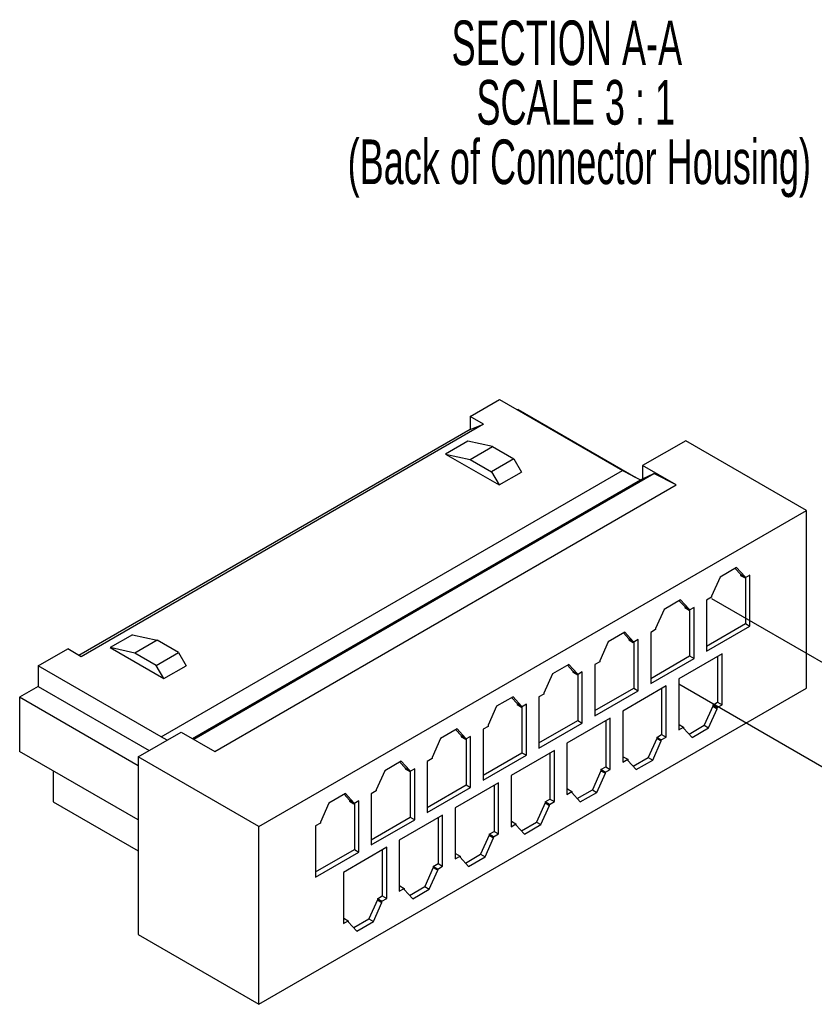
# Model space of a CAD drawing. Extents: x 897.4 to 914.4, y -8.5 to 2.5.
# Tile 27 of 36: x 904 to 905.5, y -2.6 to -0.8. Entities that reach past the tile are written whole.
import ezdxf

# ---------------------------------------------------------------- set-up
doc = ezdxf.new("R2010")
doc.units = 0
doc.header["$LTSCALE"] = 4
doc.header["$MEASUREMENT"] = 0
doc.linetypes.add('HIDDEN', pattern=[0.375, 0.25, -0.125])
doc.layers.get('0').update_dxf_attribs({"linetype": 'CONTINUOUS'})
doc.layers.add('SLD-0', color=179, linetype='CONTINUOUS')
doc.styles.add('SLDTEXTSTYLE2', font='TXT', dxfattribs={"width": 0.605})

# ---------------------------------------------------------------- blocks, each defined once
blk = doc.blocks.new('SW_NOTE_12')
at = {"layer": 'SLD-0', "color": 0, "char_height": 0.083333, "attachment_point": 2, "style": 'SLDTEXTSTYLE2'}
for s, insert in [('SECTION A-A', (0.3581, 0.1074)), ('SCALE 3 : 1', (0.3747, -0.0037)), ('(Back of Connector Housing)', (0.3814, -0.1148))]:
    blk.add_mtext(s, dxfattribs=dict(at, insert=insert))

msp = doc.modelspace()

# ---------------------------------------------------------------- linework, layer by layer
at = {"color": 7, "linetype": 'Continuous', "lineweight": 25}
for p, q in [((904.846, -1.5198), (904.9011, -1.488)), ((904.9011, -1.488), (905.1308, -1.6205)), ((904.9358, -1.5065), (904.9345, -1.5073)), ((904.9358, -1.5065), (905.1557, -1.6335)), ((904.871, -1.5342), (904.846, -1.5198)), ((904.846, -1.5198), (904.846, -1.5439)), ((904.846, -1.5439), (904.1152, -1.9658)), ((904.871, -1.5342), (904.1194, -1.9682)), ((904.846, -1.5439), (904.871, -1.5342)), ((904.8418, -1.5656), (904.8, -1.5897)), ((904.8877, -1.5757), (904.8418, -1.5656)), ((904.846, -1.5998), (904.8877, -1.5757)), ((904.8877, -1.5757), (904.9278, -1.5989)), ((905.2489, -1.5649), (905.1683, -1.6114)), ((905.4744, -1.695), (905.2489, -1.5649)), ((904.8, -1.5897), (904.9003, -1.6475)), ((904.8, -1.5897), (904.846, -1.5998)), ((904.9278, -1.5989), (904.8861, -1.623)), ((904.9278, -1.5989), (904.942, -1.6234)), ((904.846, -1.5998), (904.8861, -1.623)), ((905.231, -1.6475), (905.1683, -1.6114)), ((905.1683, -1.6114), (905.1683, -1.636)), ((904.2689, -2.1181), (905.1308, -1.6205)), ((904.3298, -2.1224), (905.1892, -1.6263)), ((904.8861, -1.623), (904.9003, -1.6475)), ((904.9003, -1.6475), (904.942, -1.6234)), ((905.1308, -1.6205), (905.1642, -1.6379)), ((905.1642, -1.6379), (905.1683, -1.636)), ((905.1683, -1.636), (905.1892, -1.6263)), ((905.231, -1.6475), (905.1892, -1.6263)), ((904.3273, -2.121), (905.1642, -1.6379)), ((904.3691, -2.1451), (905.231, -1.6475)), ((904.4514, -2.2856), (905.4744, -1.695)), ((905.4744, -2.0268), (905.4744, -1.695)), ((905.3437, -1.8018), (905.3128, -1.8197)), ((905.3596, -1.8192), (905.3437, -1.8018)), ((905.3128, -1.8197), (905.297, -1.8554)), ((905.3411, -1.8033), (905.3512, -1.8144)), ((905.3512, -1.8144), (905.3512, -1.8163)), ((905.3512, -1.8144), (905.3596, -1.8192)), ((905.3512, -1.8163), (905.3596, -1.8211)), ((905.3688, -1.8158), (905.3596, -1.8211)), ((905.3596, -1.8211), (905.3596, -1.8192)), ((905.3688, -1.9113), (905.3688, -1.8158)), ((905.3604, -1.8206), (905.3604, -1.9065)), ((905.297, -1.8554), (905.297, -1.8573)), ((905.2393, -1.8621), (905.2084, -1.8799)), ((905.2368, -1.8636), (905.2469, -1.8746)), ((905.2552, -1.8795), (905.2393, -1.8621)), ((905.2469, -1.8746), (905.2469, -1.8766)), ((905.2469, -1.8746), (905.2552, -1.8795)), ((905.297, -1.8573), (905.2878, -1.8626)), ((905.2878, -1.8626), (905.2878, -1.9581)), ((905.2084, -1.8799), (905.1926, -1.9156)), ((905.2469, -1.8766), (905.2552, -1.8814)), ((905.2644, -1.8761), (905.2552, -1.8814)), ((905.2552, -1.8814), (905.2552, -1.8795)), ((905.256, -1.8809), (905.256, -1.9667)), ((905.2644, -1.9716), (905.2644, -1.8761)), ((905.2878, -1.9484), (905.3604, -1.9065)), ((905.2878, -1.9581), (905.3688, -1.9113)), ((905.3604, -1.9065), (905.3688, -1.9113)), ((904.2154, -1.9272), (904.1737, -1.9513)), ((904.2154, -1.9272), (904.2614, -1.9373)), ((905.1349, -1.9224), (905.104, -1.9402)), ((905.1324, -1.9239), (905.1425, -1.9349)), ((905.1508, -1.9397), (905.1349, -1.9224)), ((905.1926, -1.9175), (905.1834, -1.9229)), ((905.1834, -1.9229), (905.1834, -2.0183)), ((905.1926, -1.9156), (905.1926, -1.9175)), ((904.2614, -1.9373), (904.2196, -1.9614)), ((904.3014, -1.9604), (904.2614, -1.9373)), ((905.104, -1.9402), (905.0882, -1.9759)), ((905.1425, -1.9349), (905.1425, -1.9368)), ((905.1425, -1.9349), (905.1508, -1.9397)), ((905.1425, -1.9368), (905.1508, -1.9417)), ((905.16, -1.9363), (905.1508, -1.9417)), ((905.1508, -1.9417), (905.1508, -1.9397)), ((905.1516, -1.9412), (905.1516, -2.027)), ((905.16, -2.0318), (905.16, -1.9363)), ((904.0392, -1.9855), (904.0943, -1.9537)), ((904.1194, -1.9682), (904.0943, -1.9537)), ((904.1737, -1.9513), (904.2739, -2.0091)), ((904.2196, -1.9614), (904.1737, -1.9513)), ((904.2597, -1.9846), (904.2196, -1.9614)), ((904.2597, -1.9846), (904.3014, -1.9604)), ((904.3014, -1.9604), (904.3156, -1.985)), ((905.1834, -2.0087), (905.256, -1.9667)), ((905.3166, -1.9626), (905.2356, -2.0094)), ((905.256, -1.9667), (905.2644, -1.9716)), ((905.3082, -1.9675), (905.3082, -2.0533)), ((905.3166, -2.0581), (905.3166, -1.9626)), ((904.0392, -1.9855), (904.0392, -2.0241)), ((904.2689, -2.1181), (904.0392, -1.9855)), ((904.2739, -2.0091), (904.2597, -1.9846)), ((904.2739, -2.0091), (904.3156, -1.985)), ((905.0305, -1.9826), (904.9996, -2.0005)), ((905.028, -1.9841), (905.0381, -1.9952)), ((905.0464, -2), (905.0305, -1.9826)), ((905.0882, -1.9778), (905.079, -1.9831)), ((905.079, -1.9831), (905.079, -2.0786)), ((905.0882, -1.9759), (905.0882, -1.9778)), ((905.1834, -2.0183), (905.2644, -1.9716)), ((904.9996, -2.0005), (904.9838, -2.0362)), ((905.0381, -1.9952), (905.0381, -1.9971)), ((905.0381, -1.9952), (905.0464, -2)), ((905.0381, -1.9971), (905.0464, -2.0019)), ((905.0556, -1.9966), (905.0464, -2.0019)), ((905.0464, -2.0019), (905.0464, -2)), ((905.0472, -2.0014), (905.0472, -2.0873)), ((905.0556, -2.0921), (905.0556, -1.9966)), ((905.2356, -2.0094), (905.2356, -2.1049)), ((904.0392, -2.0241), (904.0045, -2.0441)), ((904.0392, -2.0241), (904.2463, -2.1437)), ((904.4514, -2.6174), (905.4744, -2.0268)), ((904.9838, -2.0381), (904.9746, -2.0434)), ((904.9838, -2.0362), (904.9838, -2.0381)), ((905.079, -2.069), (905.1516, -2.027)), ((905.079, -2.0786), (905.16, -2.0318)), ((905.2122, -2.0229), (905.1312, -2.0697)), ((905.1516, -2.027), (905.16, -2.0318)), ((905.2038, -2.0277), (905.2038, -2.1136)), ((905.2122, -2.1184), (905.2122, -2.0229)), ((904.2259, -2.1719), (904.0045, -2.0441)), ((904.0045, -2.0441), (904.0045, -2.1454)), ((904.9261, -2.0429), (904.8952, -2.0607)), ((904.9236, -2.0444), (904.9337, -2.0554)), ((904.942, -2.0603), (904.9261, -2.0429)), ((904.9337, -2.0554), (904.9337, -2.0574)), ((904.9337, -2.0554), (904.942, -2.0603)), ((904.9337, -2.0574), (904.942, -2.0622)), ((904.9512, -2.0569), (904.942, -2.0622)), ((904.9512, -2.1524), (904.9512, -2.0569)), ((904.9746, -2.0434), (904.9746, -2.1389)), ((905.2991, -2.0586), (905.3082, -2.0533)), ((905.2991, -2.0586), (905.2991, -2.0605)), ((905.3074, -2.0634), (905.2991, -2.0586)), ((905.3074, -2.0634), (905.3166, -2.0581)), ((905.3082, -2.0533), (905.3166, -2.0581)), ((904.8952, -2.0607), (904.8794, -2.0964)), ((904.942, -2.0622), (904.942, -2.0603)), ((904.9429, -2.0617), (904.9429, -2.1475)), ((905.1312, -2.0697), (905.1312, -2.1652)), ((905.2991, -2.0605), (905.2832, -2.0962)), ((905.2915, -2.101), (905.3074, -2.0654)), ((905.2991, -2.0605), (905.3074, -2.0654)), ((905.3074, -2.0654), (905.3074, -2.0634)), ((904.9746, -2.1292), (905.0472, -2.0873)), ((904.9746, -2.1389), (905.0556, -2.0921)), ((905.1078, -2.0832), (905.0268, -2.1299)), ((905.0472, -2.0873), (905.0556, -2.0921)), ((905.0994, -2.088), (905.0994, -2.1738)), ((905.1078, -2.1787), (905.1078, -2.0832)), ((905.2356, -2.0952), (905.2364, -2.0948)), ((905.2364, -2.0948), (905.2448, -2.0996)), ((905.2549, -2.1126), (905.2832, -2.0962)), ((905.2832, -2.0962), (905.2915, -2.101)), ((904.2259, -2.1555), (904.3065, -2.1089)), ((904.3065, -2.1089), (904.3691, -2.1451)), ((904.8218, -2.1032), (904.7909, -2.121)), ((904.8192, -2.1047), (904.8293, -2.1157)), ((904.8376, -2.1205), (904.8218, -2.1032)), ((904.8794, -2.0983), (904.8702, -2.1036)), ((904.8702, -2.1036), (904.8702, -2.1991)), ((904.8794, -2.0964), (904.8794, -2.0983)), ((905.1947, -2.1189), (905.2038, -2.1136)), ((905.2038, -2.1136), (905.2122, -2.1184)), ((905.2356, -2.1049), (905.2448, -2.0996)), ((905.2448, -2.0996), (905.2448, -2.1015)), ((905.2448, -2.1015), (905.2606, -2.1189)), ((905.2606, -2.1189), (905.2915, -2.101)), ((904.2803, -2.124), (904.2689, -2.1181)), ((904.7909, -2.121), (904.775, -2.1567)), ((904.8293, -2.1157), (904.8293, -2.1176)), ((904.8293, -2.1157), (904.8376, -2.1205)), ((904.8293, -2.1176), (904.8376, -2.1225)), ((904.8468, -2.1171), (904.8376, -2.1225)), ((904.8376, -2.1225), (904.8376, -2.1205)), ((904.8385, -2.122), (904.8385, -2.2078)), ((904.8468, -2.2126), (904.8468, -2.1171)), ((905.0268, -2.1299), (905.0268, -2.2254)), ((905.1947, -2.1208), (905.1788, -2.1565)), ((905.1871, -2.1613), (905.203, -2.1256)), ((905.1947, -2.1189), (905.1947, -2.1208)), ((905.203, -2.1237), (905.1947, -2.1189)), ((905.1947, -2.1208), (905.203, -2.1256)), ((905.203, -2.1237), (905.2122, -2.1184)), ((905.203, -2.1256), (905.203, -2.1237)), ((904.2259, -2.2731), (904.0045, -2.1454)), ((904.8702, -2.1895), (904.9429, -2.1475)), ((905.0034, -2.1434), (904.9224, -2.1902)), ((904.9429, -2.1475), (904.9512, -2.1524)), ((904.9951, -2.1483), (904.9951, -2.2341)), ((905.0034, -2.2389), (905.0034, -2.1434)), ((904.4514, -2.2856), (904.2259, -2.1555)), ((904.2259, -2.1555), (904.2259, -2.4872)), ((904.7174, -2.1634), (904.6865, -2.1813)), ((904.7148, -2.1649), (904.7249, -2.176)), ((904.7332, -2.1808), (904.7174, -2.1634)), ((904.775, -2.1586), (904.7658, -2.1639)), ((904.7658, -2.1639), (904.7658, -2.2594)), ((904.775, -2.1567), (904.775, -2.1586)), ((904.8702, -2.1991), (904.9512, -2.1524)), ((905.1312, -2.1555), (905.132, -2.155)), ((905.1312, -2.1652), (905.1404, -2.1599)), ((905.132, -2.155), (905.1404, -2.1599)), ((905.1404, -2.1599), (905.1404, -2.1618)), ((905.1404, -2.1618), (905.1562, -2.1791)), ((905.1505, -2.1728), (905.1788, -2.1565)), ((905.1562, -2.1791), (905.1871, -2.1613)), ((905.1788, -2.1565), (905.1871, -2.1613)), ((904.0672, -2.1815), (904.0672, -2.2394)), ((904.6865, -2.1813), (904.6706, -2.2169)), ((904.7249, -2.176), (904.7249, -2.1779)), ((904.7249, -2.176), (904.7332, -2.1808)), ((904.7249, -2.1779), (904.7332, -2.1827)), ((904.7424, -2.1774), (904.7332, -2.1827)), ((904.7332, -2.1827), (904.7332, -2.1808)), ((904.7341, -2.1822), (904.7341, -2.2681)), ((904.7424, -2.2729), (904.7424, -2.1774)), ((905.0903, -2.1811), (905.0744, -2.2167)), ((905.0827, -2.2216), (905.0986, -2.1859)), ((905.0903, -2.1791), (905.0994, -2.1738)), ((905.0903, -2.1791), (905.0903, -2.1811)), ((905.0986, -2.184), (905.0903, -2.1791)), ((905.0903, -2.1811), (905.0986, -2.1859)), ((905.0986, -2.184), (905.1078, -2.1787)), ((905.0986, -2.1859), (905.0986, -2.184)), ((905.0994, -2.1738), (905.1078, -2.1787)), ((904.899, -2.2037), (904.818, -2.2505)), ((904.899, -2.2992), (904.899, -2.2037)), ((904.9224, -2.1902), (904.9224, -2.2857)), ((904.613, -2.2237), (904.5821, -2.2415)), ((904.6288, -2.2411), (904.613, -2.2237)), ((904.6706, -2.2189), (904.6614, -2.2242)), ((904.6614, -2.2242), (904.6614, -2.3197)), ((904.6706, -2.2169), (904.6706, -2.2189)), ((904.7658, -2.2498), (904.8385, -2.2078)), ((904.7658, -2.2594), (904.8468, -2.2126)), ((904.8385, -2.2078), (904.8468, -2.2126)), ((904.8907, -2.2085), (904.8907, -2.2944)), ((905.0268, -2.2158), (905.0276, -2.2153)), ((905.0268, -2.2254), (905.036, -2.2201)), ((905.0276, -2.2153), (905.036, -2.2201)), ((905.036, -2.2201), (905.036, -2.222)), ((905.036, -2.222), (905.0518, -2.2394)), ((905.0461, -2.2331), (905.0744, -2.2167)), ((905.0518, -2.2394), (905.0827, -2.2216)), ((905.0744, -2.2167), (905.0827, -2.2216)), ((904.0672, -2.2394), (904.2259, -2.331)), ((904.5821, -2.2415), (904.5662, -2.2772)), ((904.6104, -2.2252), (904.6205, -2.2362)), ((904.6205, -2.2362), (904.6205, -2.2382)), ((904.6205, -2.2362), (904.6288, -2.2411)), ((904.6205, -2.2382), (904.6288, -2.243)), ((904.638, -2.2377), (904.6288, -2.243)), ((904.6288, -2.243), (904.6288, -2.2411)), ((904.6297, -2.2425), (904.6297, -2.3283)), ((904.638, -2.3332), (904.638, -2.2377)), ((904.9859, -2.2413), (904.97, -2.277)), ((904.9859, -2.2394), (904.9951, -2.2341)), ((904.9859, -2.2394), (904.9859, -2.2413)), ((904.9942, -2.2442), (904.9859, -2.2394)), ((904.9859, -2.2413), (904.9942, -2.2462)), ((904.9942, -2.2442), (905.0034, -2.2389)), ((904.9951, -2.2341), (905.0034, -2.2389)), ((904.818, -2.2505), (904.818, -2.346)), ((904.9783, -2.2818), (904.9942, -2.2462)), ((904.9942, -2.2462), (904.9942, -2.2442)), ((904.5662, -2.2791), (904.557, -2.2844)), ((904.5662, -2.2772), (904.5662, -2.2791)), ((904.6614, -2.31), (904.7341, -2.2681)), ((904.6614, -2.3197), (904.7424, -2.2729)), ((904.7946, -2.264), (904.7136, -2.3107)), ((904.7341, -2.2681), (904.7424, -2.2729)), ((904.7863, -2.2688), (904.7863, -2.3546)), ((904.7946, -2.3595), (904.7946, -2.264)), ((904.9224, -2.276), (904.9232, -2.2756)), ((904.9232, -2.2756), (904.9316, -2.2804)), ((904.9417, -2.2934), (904.97, -2.277)), ((904.97, -2.277), (904.9783, -2.2818)), ((904.4514, -2.6174), (904.4514, -2.2856)), ((904.557, -2.2844), (904.557, -2.3799)), ((904.8815, -2.2997), (904.8907, -2.2944)), ((904.8907, -2.2944), (904.899, -2.2992)), ((904.9224, -2.2857), (904.9316, -2.2804)), ((904.9316, -2.2804), (904.9316, -2.2823)), ((904.9316, -2.2823), (904.9474, -2.2997)), ((904.9474, -2.2997), (904.9783, -2.2818)), ((904.7136, -2.3107), (904.7136, -2.4062)), ((904.8815, -2.3016), (904.8656, -2.3373)), ((904.874, -2.3421), (904.8898, -2.3064)), ((904.8815, -2.2997), (904.8815, -2.3016)), ((904.8898, -2.3045), (904.8815, -2.2997)), ((904.8815, -2.3016), (904.8898, -2.3064)), ((904.8898, -2.3045), (904.899, -2.2992)), ((904.8898, -2.3064), (904.8898, -2.3045)), ((904.557, -2.3703), (904.6297, -2.3283)), ((904.557, -2.3799), (904.638, -2.3332)), ((904.6902, -2.3242), (904.6092, -2.371)), ((904.6297, -2.3283), (904.638, -2.3332)), ((904.6819, -2.3291), (904.6819, -2.4149)), ((904.6902, -2.4197), (904.6902, -2.3242)), ((904.818, -2.3363), (904.8188, -2.3358)), ((904.818, -2.346), (904.8272, -2.3407)), ((904.8188, -2.3358), (904.8272, -2.3407)), ((904.8272, -2.3407), (904.8272, -2.3426)), ((904.8272, -2.3426), (904.843, -2.3599)), ((904.8373, -2.3536), (904.8656, -2.3373)), ((904.843, -2.3599), (904.874, -2.3421)), ((904.8656, -2.3373), (904.874, -2.3421)), ((904.6092, -2.371), (904.6092, -2.4665)), ((904.7771, -2.3619), (904.7612, -2.3975)), ((904.7696, -2.4024), (904.7854, -2.3667)), ((904.7771, -2.3599), (904.7863, -2.3546)), ((904.7771, -2.3599), (904.7771, -2.3619)), ((904.7854, -2.3648), (904.7771, -2.3599)), ((904.7771, -2.3619), (904.7854, -2.3667)), ((904.7854, -2.3648), (904.7946, -2.3595)), ((904.7854, -2.3667), (904.7854, -2.3648)), ((904.7863, -2.3546), (904.7946, -2.3595)), ((904.7136, -2.3966), (904.7144, -2.3961)), ((904.7136, -2.4062), (904.7228, -2.4009)), ((904.7144, -2.3961), (904.7228, -2.4009)), ((904.7228, -2.4009), (904.7228, -2.4028)), ((904.7228, -2.4028), (904.7387, -2.4202)), ((904.7329, -2.4139), (904.7612, -2.3975)), ((904.7387, -2.4202), (904.7696, -2.4024)), ((904.7612, -2.3975), (904.7696, -2.4024)), ((904.6727, -2.4221), (904.6568, -2.4578)), ((904.6652, -2.4626), (904.681, -2.427)), ((904.6727, -2.4202), (904.6819, -2.4149)), ((904.6727, -2.4202), (904.6727, -2.4221)), ((904.681, -2.425), (904.6727, -2.4202)), ((904.6727, -2.4221), (904.681, -2.427)), ((904.681, -2.425), (904.6902, -2.4197)), ((904.681, -2.427), (904.681, -2.425)), ((904.6819, -2.4149), (904.6902, -2.4197)), ((904.6092, -2.4568), (904.61, -2.4564)), ((904.6092, -2.4665), (904.6184, -2.4612)), ((904.61, -2.4564), (904.6184, -2.4612)), ((904.6184, -2.4612), (904.6184, -2.4631)), ((904.6184, -2.4631), (904.6343, -2.4805)), ((904.6285, -2.4742), (904.6568, -2.4578)), ((904.6343, -2.4805), (904.6652, -2.4626)), ((904.6568, -2.4578), (904.6652, -2.4626)), ((904.2259, -2.4872), (904.4514, -2.6174))]:
    msp.add_line(p, q, dxfattribs=at)
at = {"layer": 'SLD-0', "linetype": 'HIDDEN'}
for p, q in [((905.9916, -2.2607), (905.2975, -1.86)), ((905.9394, -2.4259), (905.2356, -2.0195))]:
    msp.add_line(p, q, dxfattribs=at)

# ---------------------------------------------------------------- block references
at = {"layer": 'SLD-0'}
msp.add_blockref('SW_NOTE_12', (904.6686, -0.8875), dxfattribs=at)

doc.saveas('drawing.dxf')
